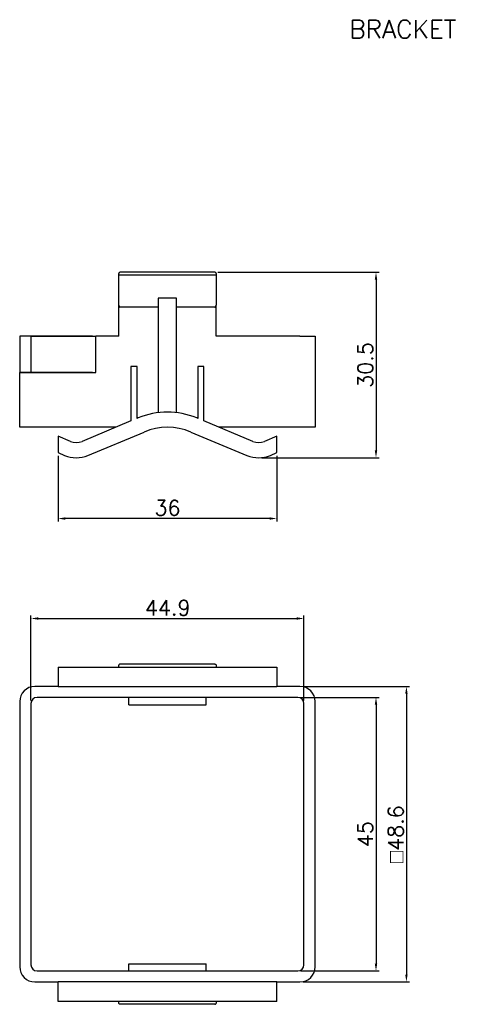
# Model space of a CAD drawing. Header units: millimetres. Extents: x 85 to 600, y -189 to 25.
# Tile 3 of 4: x 279 to 351, y -165 to -3. Entities that reach past the tile are written whole.
import ezdxf

# ---------------------------------------------------------------- set-up
doc = ezdxf.new("R2010")
doc.units = ezdxf.units.MM
doc.layers.get('Defpoints').update_dxf_attribs({"linetype": 'CONTINUOUS'})
doc.layers.add('Z_OM_DIM', color=3, linetype='CONTINUOUS')
doc.layers.add('Z_OM_OUTLINE', color=7, linetype='CONTINUOUS', lineweight=30)
doc.styles.get("Standard").update_dxf_attribs({"font": 'txt.shx'})
doc.dimstyles.new('AUTONICS 홈피2D SPEC$0', dxfattribs={"dimtxt": 2.5, "dimasz": 1.2, "dimexe": 0.5, "dimexo": 0.5, "dimgap": 0.5, "dimtad": 1, "dimlfac": 0.5, "dimdsep": 46, "dimtxsty": 'Standard', "dimcen": 0, "dimclrd": 256, "dimclre": 256, "dimclrt": 2, "dimazin": 2, "dimtp": 0.1, "dimtm": 0.1, "dimtfac": 0.71, "dimtmove": 0, "dimatfit": 3, "dimfxl": 1, "dimlwd": -1, "dimlwe": -1, "dimarcsym": 0})

# ---------------------------------------------------------------- blocks, each defined once
blk = doc.blocks.new('*D34')
at = {"layer": 'Defpoints', "color": 0}
for p in [(325.53, -101.57), (280.63, -115.55), (325.53, -115.55)]:
    blk.add_point(p, dxfattribs=at)
at = {"layer": 'Z_OM_DIM'}
for p, q in [((280.63, -115.05), (280.63, -101.07)), ((281.83, -101.57), (324.33, -101.57)), ((325.53, -115.05), (325.53, -101.07))]:
    blk.add_line(p, q, dxfattribs=at)
for points in [[(281.83, -101.37), (281.83, -101.77), (280.63, -101.57)], [(324.33, -101.37), (324.33, -101.77), (325.53, -101.57)]]:
    blk.add_solid(points, dxfattribs=at)
at = {"layer": 'Z_OM_DIM', "color": 2, "insert": (303.13, -99.82), "char_height": 2.5, "attachment_point": 5}
blk.add_mtext('44.9', dxfattribs=at)
blk = doc.blocks.new('*D35')
at = {"layer": 'Defpoints', "color": 0}
for p in [(324.53, -114.55), (324.53, -159.55), (337.38, -159.55)]:
    blk.add_point(p, dxfattribs=at)
at = {"layer": 'Z_OM_DIM'}
for p, q in [((325.03, -114.55), (337.88, -114.55)), ((337.38, -115.75), (337.38, -158.35)), ((325.03, -159.55), (337.88, -159.55))]:
    blk.add_line(p, q, dxfattribs=at)
for points in [[(337.18, -115.75), (337.58, -115.75), (337.38, -114.55)], [(337.18, -158.35), (337.58, -158.35), (337.38, -159.55)]]:
    blk.add_solid(points, dxfattribs=at)
at = {"layer": 'Z_OM_DIM', "color": 2, "insert": (335.63, -137.05), "char_height": 2.5, "attachment_point": 5, "rotation": 90}
blk.add_mtext('45', dxfattribs=at)
blk = doc.blocks.new('*D36')
at = {"layer": 'Defpoints', "color": 0}
for p in [(324.88, -112.75), (324.88, -161.35), (342.38, -161.35)]:
    blk.add_point(p, dxfattribs=at)
at = {"layer": 'Z_OM_DIM'}
for p, q in [((325.38, -112.75), (342.88, -112.75)), ((342.38, -113.95), (342.38, -160.15)), ((325.38, -161.35), (342.88, -161.35))]:
    blk.add_line(p, q, dxfattribs=at)
for points in [[(342.18, -113.95), (342.58, -113.95), (342.38, -112.75)], [(342.18, -160.15), (342.58, -160.15), (342.38, -161.35)]]:
    blk.add_solid(points, dxfattribs=at)
at = {"layer": 'Z_OM_DIM', "color": 2, "insert": (340.63, -137.05), "char_height": 2.5, "attachment_point": 5, "rotation": 90}
blk.add_mtext('{\\Famgdt|c0;o}48.6', dxfattribs=at)
blk = doc.blocks.new('*D43')
at = {"layer": 'Defpoints', "color": 0}
for p in [(310.88, -44.63), (318.08, -75.13), (337.38, -75.13)]:
    blk.add_point(p, dxfattribs=at)
at = {"layer": 'Z_OM_DIM'}
for p, q in [((311.38, -44.63), (337.88, -44.63)), ((337.38, -45.83), (337.38, -73.93)), ((318.58, -75.13), (337.88, -75.13))]:
    blk.add_line(p, q, dxfattribs=at)
for points in [[(337.18, -45.83), (337.58, -45.83), (337.38, -44.63)], [(337.18, -73.93), (337.58, -73.93), (337.38, -75.13)]]:
    blk.add_solid(points, dxfattribs=at)
at = {"layer": 'Z_OM_DIM', "color": 2, "insert": (335.63, -59.88), "char_height": 2.5, "attachment_point": 5, "rotation": 90}
blk.add_mtext('30.5', dxfattribs=at)
blk = doc.blocks.new('*D45')
at = {"layer": 'Defpoints', "color": 0}
for p in [(285.08, -74.3), (321.08, -74.3), (285.08, -85.13)]:
    blk.add_point(p, dxfattribs=at)
at = {"layer": 'Z_OM_DIM'}
for p, q in [((285.08, -74.8), (285.08, -85.63)), ((321.08, -74.8), (321.08, -85.63)), ((319.88, -85.13), (286.28, -85.13))]:
    blk.add_line(p, q, dxfattribs=at)
for points in [[(286.28, -84.93), (286.28, -85.33), (285.08, -85.13)], [(319.88, -84.93), (319.88, -85.33), (321.08, -85.13)]]:
    blk.add_solid(points, dxfattribs=at)
at = {"layer": 'Z_OM_DIM', "color": 2, "insert": (303.08, -83.38), "char_height": 2.5, "attachment_point": 5}
blk.add_mtext('36', dxfattribs=at)

msp = doc.modelspace()

# ---------------------------------------------------------------- linework, layer by layer
at = {"layer": 'Z_OM_OUTLINE'}
for p, q in [((295.0781, -45.0732), (295.0781, -44.8288)), ((295.0781, -50.0356), (295.0781, -45.0732)), ((311.0781, -45.1289), (295.0781, -45.1289)), ((310.8781, -44.6288), (295.2781, -44.6288)), ((311.0781, -44.8288), (311.0781, -45.0732)), ((311.0781, -45.0732), (311.0781, -50.0356)), ((295.0781, -55.1288), (295.0781, -50.0356)), ((304.5781, -48.8847), (301.5781, -48.8847)), ((301.5781, -48.8847), (301.5781, -67.7191)), ((304.5781, -67.7191), (304.5781, -48.8847)), ((311.0781, -55.1288), (311.0781, -50.0356)), ((301.5781, -50.3842), (295.2781, -50.3842)), ((310.8781, -50.3842), (304.5781, -50.3842)), ((290.7781, -55.1288), (278.7781, -55.1288)), ((278.7781, -55.1288), (278.7781, -61.1288)), ((280.6281, -55.1288), (278.7781, -55.1288)), ((278.7781, -55.1288), (278.7781, -61.1288)), ((280.6281, -55.1288), (280.6281, -61.1288)), ((280.6281, -55.1288), (281.6281, -55.1288)), ((281.6281, -55.1288), (291.2781, -55.1288)), ((291.2781, -61.1288), (291.2781, -55.1288)), ((295.0781, -55.1288), (291.2781, -55.1288)), ((324.8781, -55.1288), (311.0781, -55.1288)), ((324.8781, -55.1288), (327.3781, -55.1288)), ((327.3781, -55.1288), (327.3781, -70.1288)), ((290.7781, -61.1288), (278.7781, -61.1288)), ((278.7781, -70.1288), (278.7781, -61.1288)), ((278.7781, -61.1288), (281.2781, -61.1288)), ((281.2781, -61.1288), (291.2781, -61.1288)), ((297.0781, -60.1288), (297.0781, -69.0871)), ((298.0781, -60.1288), (297.0781, -60.1288)), ((298.0781, -68.6705), (298.0781, -60.1288)), ((309.0781, -60.1288), (308.0781, -60.1288)), ((308.0781, -60.1288), (308.0781, -68.6705)), ((309.0781, -69.0871), (309.0781, -60.1288)), ((297.0781, -69.0871), (289.0396, -72.4365)), ((298.2704, -68.5904), (298.0781, -68.6705)), ((308.0781, -68.6705), (307.8858, -68.5904)), ((317.1165, -72.4365), (309.0781, -69.0871)), ((281.2781, -70.1288), (278.7781, -70.1288)), ((294.5781, -70.1288), (281.2781, -70.1288)), ((290.0012, -74.7442), (299.2319, -70.898)), ((306.9242, -70.898), (316.155, -74.7442)), ((324.8781, -70.1288), (311.5781, -70.1288)), ((327.3781, -70.1288), (324.8781, -70.1288)), ((285.0781, -71.5871), (285.0781, -74.2955)), ((287.1165, -72.4365), (285.0781, -71.5871)), ((321.0781, -71.5871), (319.0396, -72.4365)), ((321.0781, -74.2955), (321.0781, -71.5871)), ((285.0781, -74.2955), (286.155, -74.7442)), ((320.0012, -74.7442), (321.0781, -74.2955)), ((285.0781, -109.5502), (285.0781, -112.7502)), ((285.0781, -109.5502), (286.155, -109.5502)), ((286.155, -109.5502), (290.0012, -109.5502)), ((290.0012, -109.5502), (299.2319, -109.5502)), ((295.0781, -109.5502), (295.0781, -109.2755)), ((310.8781, -109.0703), (295.2781, -109.0703)), ((299.2319, -109.5502), (306.9242, -109.5502)), ((306.9242, -109.5502), (316.155, -109.5502)), ((311.0781, -109.2755), (311.0781, -109.5502)), ((316.155, -109.5502), (320.0012, -109.5502)), ((320.0012, -109.5502), (321.0781, -109.5502)), ((321.0781, -109.5502), (321.0781, -112.7502)), ((285.0781, -112.7502), (281.2781, -112.7502)), ((285.0781, -112.7502), (286.155, -112.7502)), ((286.155, -112.7502), (290.0012, -112.7502)), ((290.0012, -112.7502), (299.2319, -112.7502)), ((299.2319, -112.7502), (303.0781, -112.7502)), ((303.0781, -112.7502), (306.9242, -112.7502)), ((306.9242, -112.7502), (316.155, -112.7502)), ((316.155, -112.7502), (320.0012, -112.7502)), ((320.0012, -112.7502), (321.0781, -112.7502)), ((324.8781, -112.7502), (321.0781, -112.7502)), ((324.5281, -114.5502), (281.6281, -114.5502)), ((296.7281, -115.7502), (296.7281, -114.5502)), ((309.4281, -115.7502), (309.4281, -114.5502)), ((278.7781, -115.2502), (278.7781, -158.8502)), ((280.6281, -115.5502), (280.6281, -158.5502)), ((296.7281, -115.7502), (309.4281, -115.7502)), ((325.5281, -158.5502), (325.5281, -115.5502)), ((327.3781, -158.8502), (327.3781, -115.2502)), ((296.7281, -158.3502), (309.4281, -158.3502)), ((296.7281, -159.5502), (296.7281, -158.3502)), ((309.4281, -159.5502), (309.4281, -158.3502)), ((281.6281, -159.5502), (324.5281, -159.5502)), ((281.2781, -161.3502), (285.0781, -161.3502)), ((285.0781, -164.5502), (285.0781, -161.3502)), ((286.155, -161.3502), (285.0781, -161.3502)), ((290.0012, -161.3502), (286.155, -161.3502)), ((299.2319, -161.3502), (290.0012, -161.3502)), ((303.0781, -161.3502), (299.2319, -161.3502)), ((306.9242, -161.3502), (303.0781, -161.3502)), ((316.155, -161.3502), (306.9242, -161.3502)), ((320.0012, -161.3502), (316.155, -161.3502)), ((321.0781, -161.3502), (320.0012, -161.3502)), ((321.0781, -164.5502), (321.0781, -161.3502)), ((321.0781, -161.3502), (324.8781, -161.3502)), ((286.155, -164.5502), (285.0781, -164.5502)), ((290.0012, -164.5502), (286.155, -164.5502)), ((299.2319, -164.5502), (290.0012, -164.5502)), ((295.0781, -164.8248), (295.0781, -164.5502)), ((310.8781, -165.03), (295.2781, -165.03)), ((306.9242, -164.5502), (299.2319, -164.5502)), ((316.155, -164.5502), (306.9242, -164.5502)), ((311.0781, -164.5502), (311.0781, -164.8248)), ((320.0012, -164.5502), (316.155, -164.5502)), ((321.0781, -164.5502), (320.0012, -164.5502))]:
    msp.add_line(p, q, dxfattribs=at)
for centre, radius, start, end in [((295.2781, -44.8288), 0.2, 90, 180), ((310.8781, -44.8288), 0.2, 0, 90), ((303.0781, -80.1288), 12.5, 67.380135, 112.619865), ((303.0781, -80.1288), 10, 67.380135, 112.619865), ((288.0781, -70.1288), 2.5, 247.380135, 292.619865), ((318.0781, -70.1288), 2.5, 247.380135, 292.619865), ((288.0781, -70.1288), 5, 247.380135, 292.619865), ((318.0781, -70.1288), 5, 247.380135, 292.619865), ((281.2781, -115.2502), 2.5, 90, 180), ((324.8781, -115.2502), 2.5, 0, 90), ((281.6281, -115.5502), 1, 90, 180), ((324.5281, -115.5502), 1, 0, 90), ((281.6281, -158.5502), 1, 180, 270), ((324.5281, -158.5502), 1, 270, 0), ((281.2781, -158.8502), 2.5, 180, 270), ((324.8781, -158.8502), 2.5, 270, 0)]:
    msp.add_arc(centre, radius, start, end, dxfattribs=at)
for centre, major_axis, start_param, end_param in [((295.2781, -50.0356), (0, 0.3487), 1.57079633, 3.14159265), ((310.8781, -50.0356), (0, -0.3487), 0, 1.57079633)]:
    msp.add_ellipse(centre, major_axis=major_axis, ratio=0.57357644, start_param=start_param, end_param=end_param, dxfattribs=at)
for points in [[(295.2781, -109.0703), (295.2235, -109.0703), (295.1705, -109.0936), (295.0979, -109.1699), (295.0781, -109.2229), (295.0781, -109.2755)], [(310.8781, -109.0703), (310.9327, -109.0703), (310.9856, -109.0936), (311.0583, -109.1699), (311.0781, -109.2229), (311.0781, -109.2755)], [(295.2781, -165.03), (295.2235, -165.03), (295.1705, -165.0067), (295.0979, -164.9304), (295.0781, -164.8774), (295.0781, -164.8248)], [(310.8781, -165.03), (310.9327, -165.03), (310.9856, -165.0067), (311.0583, -164.9304), (311.0781, -164.8774), (311.0781, -164.8248)]]:
    msp.add_open_spline(points, degree=3, knots=[0, 0, 0, 0, 0.5, 0.5, 1, 1, 1, 1], dxfattribs=at)

# ---------------------------------------------------------------- texts
at = {"layer": 'Z_OM_DIM'}
msp.add_text('BRACKET', height=3, dxfattribs=at).set_placement((332.9826, -6.1349))

# ---------------------------------------------------------------- dimensions: what is measured, and where the dimension line sits
for base, p1, p2, angle, override, picture, middle in [((337.3781, -75.1288), (310.8781, -44.6288), (318.0781, -75.1288), 90, {"dimdec": 3, "dimlfac": 1, "dimtp": 0.6, "dimtm": 0, "dimtdec": 3}, '*D43', (337.3781, -59.8788)), ((325.5281, -101.5692), (280.6281, -115.5502), (325.5281, -115.5502), 180, {"dimdec": 3, "dimlfac": 1, "dimtp": 0.6, "dimtm": 0, "dimtdec": 3}, '*D34', (303.1281, -101.5692)), ((337.3781, -159.5502), (324.5281, -114.5502), (324.5281, -159.5502), 90, {"dimdec": 3, "dimlfac": 1, "dimtp": 0.6, "dimtm": 0, "dimtdec": 3, "dimtmove": 0}, '*D35', (337.3781, -137.0502))]:
    dim = msp.add_linear_dim(base=base, p1=p1, p2=p2, angle=angle, dimstyle='AUTONICS 홈피2D SPEC$0', override=override, dxfattribs=at)
    dim.commit()
    dim.dimension.update_dxf_attribs({"geometry": picture, "text_midpoint": middle, "dimtype": 160})
dim = msp.add_linear_dim(base=(285.0781, -85.1288), p1=(321.0781, -74.2955), p2=(285.0781, -74.2955), dimstyle='AUTONICS 홈피2D SPEC$0', override={"dimdec": 1, "dimlfac": 1, "dimtp": 0.6, "dimtm": 0, "dimtdec": 3}, dxfattribs=at)
dim.commit()
dim.dimension.update_dxf_attribs({"geometry": '*D45', "text_midpoint": (303.0781, -85.1288), "dimtype": 160})
dim = msp.add_linear_dim(base=(342.3781, -161.3502), p1=(324.8781, -112.7501), p2=(324.8781, -161.3502), angle=90, text='{\\Famgdt|c0;o}<>', dimstyle='AUTONICS 홈피2D SPEC$0', override={"dimdec": 3, "dimlfac": 1, "dimpost": '', "dimtp": 0.6, "dimtm": 0, "dimtdec": 3, "dimtmove": 0}, dxfattribs=at)
dim.commit()
dim.dimension.update_dxf_attribs({"geometry": '*D36', "text_midpoint": (342.3781, -137.0502), "dimtype": 160})

doc.saveas('drawing.dxf')
